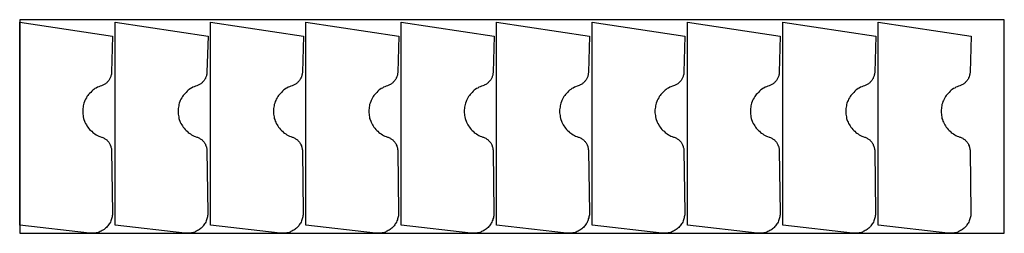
# Model space of a CAD drawing. Header units: metres. Extents: x 0 to 1200, y 0 to 260.
import ezdxf

# ---------------------------------------------------------------- set-up
doc = ezdxf.new("R2010")
doc.units = ezdxf.units.M
doc.layers.add('MATERIAL', color=8, linetype='Continuous')
doc.layers.add('PART', color=3, linetype='Continuous')

msp = doc.modelspace()

# ---------------------------------------------------------------- linework, layer by layer
at = {"layer": 'MATERIAL'}
msp.add_lwpolyline([(0, 0), (1200, 0), (1200, 260.25), (0, 260.25)], close=True, dxfattribs=at)
at = {"layer": 'PART'}
for points in [[(0, 10), (0, 257.25), (113.25, 240), (112, 196.5), (112, 195.5), (111.75, 194.75), (111.75, 193.75), (111.5, 192.75), (111.25, 192), (111, 191), (110.75, 190.25), (110.25, 189.25), (110, 188.5), (109.5, 187.75), (109, 187), (108.5, 186.25), (107.75, 185.5), (107.25, 184.75), (106.5, 184), (106, 183.5), (105.25, 183), (104.5, 182.25), (103.75, 181.75), (103, 181.25), (102, 181), (101.25, 180.5), (100.5, 180.25), (99.5, 179.75), (98, 179.25), (96.25, 178.5), (94.75, 178), (93.25, 177), (91.75, 176.25), (90.25, 175.25), (89, 174.25), (87.75, 173), (86.5, 171.75), (85.25, 170.5), (84, 169.25), (83, 168), (82, 166.5), (81.25, 165), (80.25, 163.5), (79.5, 162), (79, 160.5), (78.25, 158.75), (77.75, 157), (77.5, 155.5), (77.25, 153.75), (77, 152), (76.75, 150.25), (76.75, 148.5), (76.75, 146.75), (77, 145.25), (77.25, 143.5), (77.5, 141.75), (77.75, 140), (78.25, 138.5), (79, 136.75), (79.5, 135.25), (80.25, 133.75), (81.25, 132.25), (82, 130.75), (83, 129.25), (84, 128), (85.25, 126.5), (86.5, 125.25), (87.75, 124.25), (89, 123), (90.25, 122), (91.75, 121), (93.25, 120), (94.75, 119.25), (96.25, 118.5), (97.75, 118), (99.5, 117.25), (100.25, 117), (101.25, 116.75), (102, 116.25), (103, 115.75), (103.75, 115.25), (104.5, 114.75), (105.25, 114.25), (106, 113.75), (106.5, 113), (107.25, 112.25), (107.75, 111.75), (108.5, 111), (109, 110.25), (109.5, 109.25), (110, 108.5), (110.25, 107.75), (110.75, 106.75), (111, 106), (111.25, 105), (111.5, 104.25), (111.75, 103.25), (111.75, 102.25), (112, 101.5), (112, 100.5), (113, 25.25), (113, 24), (113, 22.5), (112.75, 21.25), (112.5, 20), (112.25, 18.75), (111.75, 17.5), (111.5, 16.25), (111, 15), (110.5, 13.75), (109.75, 12.5), (109, 11.5), (108.25, 10.25), (107.5, 9.25), (106.75, 8.25), (105.75, 7.25), (104.75, 6.25), (103.75, 5.5), (102.75, 4.75), (101.5, 4), (100.5, 3.25), (99.25, 2.5), (98, 2), (97, 1.5), (95.75, 1), (94.25, 0.75), (93, 0.5), (91.75, 0.25), (90.5, 0), (89, 0), (87.75, 0), (86.5, 0), (85, 0), (0, 10)], [(116.25, 10), (116.25, 257.25), (229.5, 240), (228.25, 196.5), (228.25, 195.5), (228, 194.75), (228, 193.75), (227.75, 192.75), (227.5, 192), (227.25, 191), (227, 190.25), (226.5, 189.25), (226.25, 188.5), (225.75, 187.75), (225.25, 187), (224.75, 186.25), (224, 185.5), (223.5, 184.75), (222.75, 184), (222.25, 183.5), (221.5, 183), (220.75, 182.25), (220, 181.75), (219.25, 181.25), (218.25, 181), (217.5, 180.5), (216.75, 180.25), (215.75, 179.75), (214.25, 179.25), (212.5, 178.5), (211, 178), (209.5, 177), (208, 176.25), (206.5, 175.25), (205.25, 174.25), (204, 173), (202.75, 171.75), (201.5, 170.5), (200.25, 169.25), (199.25, 168), (198.25, 166.5), (197.5, 165), (196.5, 163.5), (195.75, 162), (195.25, 160.5), (194.5, 158.75), (194, 157), (193.75, 155.5), (193.5, 153.75), (193.25, 152), (193, 150.25), (193, 148.5), (193, 146.75), (193.25, 145.25), (193.5, 143.5), (193.75, 141.75), (194, 140), (194.5, 138.5), (195.25, 136.75), (195.75, 135.25), (196.5, 133.75), (197.5, 132.25), (198.25, 130.75), (199.25, 129.25), (200.25, 128), (201.5, 126.5), (202.75, 125.25), (204, 124.25), (205.25, 123), (206.5, 122), (208, 121), (209.5, 120), (211, 119.25), (212.5, 118.5), (214, 118), (215.75, 117.25), (216.5, 117), (217.5, 116.75), (218.25, 116.25), (219.25, 115.75), (220, 115.25), (220.75, 114.75), (221.5, 114.25), (222.25, 113.75), (222.75, 113), (223.5, 112.25), (224, 111.75), (224.75, 111), (225.25, 110.25), (225.75, 109.25), (226.25, 108.5), (226.5, 107.75), (227, 106.75), (227.25, 106), (227.5, 105), (227.75, 104.25), (228, 103.25), (228, 102.25), (228.25, 101.5), (228.25, 100.5), (229.25, 25.25), (229.25, 24), (229.25, 22.5), (229, 21.25), (228.75, 20), (228.5, 18.75), (228, 17.5), (227.75, 16.25), (227.25, 15), (226.75, 13.75), (226, 12.5), (225.25, 11.5), (224.5, 10.25), (223.75, 9.25), (223, 8.25), (222, 7.25), (221, 6.25), (220, 5.5), (219, 4.75), (217.75, 4), (216.75, 3.25), (215.5, 2.5), (214.25, 2), (213.25, 1.5), (212, 1), (210.5, 0.75), (209.25, 0.5), (208, 0.25), (206.75, 0), (205.25, 0), (204, 0), (202.75, 0), (201.25, 0), (116.25, 10)], [(232.5, 10), (232.5, 257.25), (345.75, 240), (344.5, 196.5), (344.5, 195.5), (344.25, 194.75), (344.25, 193.75), (344, 192.75), (343.75, 192), (343.5, 191), (343.25, 190.25), (342.75, 189.25), (342.5, 188.5), (342, 187.75), (341.5, 187), (341, 186.25), (340.25, 185.5), (339.75, 184.75), (339, 184), (338.5, 183.5), (337.75, 183), (337, 182.25), (336.25, 181.75), (335.5, 181.25), (334.5, 181), (333.75, 180.5), (333, 180.25), (332, 179.75), (330.5, 179.25), (328.75, 178.5), (327.25, 178), (325.75, 177), (324.25, 176.25), (322.75, 175.25), (321.5, 174.25), (320.25, 173), (319, 171.75), (317.75, 170.5), (316.5, 169.25), (315.5, 168), (314.5, 166.5), (313.75, 165), (312.75, 163.5), (312, 162), (311.5, 160.5), (310.75, 158.75), (310.25, 157), (310, 155.5), (309.75, 153.75), (309.5, 152), (309.25, 150.25), (309.25, 148.5), (309.25, 146.75), (309.5, 145.25), (309.75, 143.5), (310, 141.75), (310.25, 140), (310.75, 138.5), (311.5, 136.75), (312, 135.25), (312.75, 133.75), (313.75, 132.25), (314.5, 130.75), (315.5, 129.25), (316.5, 128), (317.75, 126.5), (319, 125.25), (320.25, 124.25), (321.5, 123), (322.75, 122), (324.25, 121), (325.75, 120), (327.25, 119.25), (328.75, 118.5), (330.25, 118), (332, 117.25), (332.75, 117), (333.75, 116.75), (334.5, 116.25), (335.5, 115.75), (336.25, 115.25), (337, 114.75), (337.75, 114.25), (338.5, 113.75), (339, 113), (339.75, 112.25), (340.25, 111.75), (341, 111), (341.5, 110.25), (342, 109.25), (342.5, 108.5), (342.75, 107.75), (343.25, 106.75), (343.5, 106), (343.75, 105), (344, 104.25), (344.25, 103.25), (344.25, 102.25), (344.5, 101.5), (344.5, 100.5), (345.5, 25.25), (345.5, 24), (345.5, 22.5), (345.25, 21.25), (345, 20), (344.75, 18.75), (344.25, 17.5), (344, 16.25), (343.5, 15), (343, 13.75), (342.25, 12.5), (341.5, 11.5), (340.75, 10.25), (340, 9.25), (339.25, 8.25), (338.25, 7.25), (337.25, 6.25), (336.25, 5.5), (335.25, 4.75), (334, 4), (333, 3.25), (331.75, 2.5), (330.5, 2), (329.5, 1.5), (328.25, 1), (326.75, 0.75), (325.5, 0.5), (324.25, 0.25), (323, 0), (321.5, 0), (320.25, 0), (319, 0), (317.5, 0), (232.5, 10)], [(348.75, 10), (348.75, 257.25), (462, 240), (460.75, 196.5), (460.75, 195.5), (460.5, 194.75), (460.5, 193.75), (460.25, 192.75), (460, 192), (459.75, 191), (459.5, 190.25), (459, 189.25), (458.75, 188.5), (458.25, 187.75), (457.75, 187), (457.25, 186.25), (456.5, 185.5), (456, 184.75), (455.25, 184), (454.75, 183.5), (454, 183), (453.25, 182.25), (452.5, 181.75), (451.75, 181.25), (450.75, 181), (450, 180.5), (449.25, 180.25), (448.25, 179.75), (446.75, 179.25), (445, 178.5), (443.5, 178), (442, 177), (440.5, 176.25), (439, 175.25), (437.75, 174.25), (436.5, 173), (435.25, 171.75), (434, 170.5), (432.75, 169.25), (431.75, 168), (430.75, 166.5), (430, 165), (429, 163.5), (428.25, 162), (427.75, 160.5), (427, 158.75), (426.5, 157), (426.25, 155.5), (426, 153.75), (425.75, 152), (425.5, 150.25), (425.5, 148.5), (425.5, 146.75), (425.75, 145.25), (426, 143.5), (426.25, 141.75), (426.5, 140), (427, 138.5), (427.75, 136.75), (428.25, 135.25), (429, 133.75), (430, 132.25), (430.75, 130.75), (431.75, 129.25), (432.75, 128), (434, 126.5), (435.25, 125.25), (436.5, 124.25), (437.75, 123), (439, 122), (440.5, 121), (442, 120), (443.5, 119.25), (445, 118.5), (446.5, 118), (448.25, 117.25), (449, 117), (450, 116.75), (450.75, 116.25), (451.75, 115.75), (452.5, 115.25), (453.25, 114.75), (454, 114.25), (454.75, 113.75), (455.25, 113), (456, 112.25), (456.5, 111.75), (457.25, 111), (457.75, 110.25), (458.25, 109.25), (458.75, 108.5), (459, 107.75), (459.5, 106.75), (459.75, 106), (460, 105), (460.25, 104.25), (460.5, 103.25), (460.5, 102.25), (460.75, 101.5), (460.75, 100.5), (461.75, 25.25), (461.75, 24), (461.75, 22.5), (461.5, 21.25), (461.25, 20), (461, 18.75), (460.5, 17.5), (460.25, 16.25), (459.75, 15), (459.25, 13.75), (458.5, 12.5), (457.75, 11.5), (457, 10.25), (456.25, 9.25), (455.5, 8.25), (454.5, 7.25), (453.5, 6.25), (452.5, 5.5), (451.5, 4.75), (450.25, 4), (449.25, 3.25), (448, 2.5), (446.75, 2), (445.75, 1.5), (444.5, 1), (443, 0.75), (441.75, 0.5), (440.5, 0.25), (439.25, 0), (437.75, 0), (436.5, 0), (435.25, 0), (433.75, 0), (348.75, 10)], [(465, 10), (465, 257.25), (578.25, 240), (577, 196.5), (577, 195.5), (576.75, 194.75), (576.75, 193.75), (576.5, 192.75), (576.25, 192), (576, 191), (575.75, 190.25), (575.25, 189.25), (575, 188.5), (574.5, 187.75), (574, 187), (573.5, 186.25), (572.75, 185.5), (572.25, 184.75), (571.5, 184), (571, 183.5), (570.25, 183), (569.5, 182.25), (568.75, 181.75), (568, 181.25), (567, 181), (566.25, 180.5), (565.5, 180.25), (564.5, 179.75), (563, 179.25), (561.25, 178.5), (559.75, 178), (558.25, 177), (556.75, 176.25), (555.25, 175.25), (554, 174.25), (552.75, 173), (551.5, 171.75), (550.25, 170.5), (549, 169.25), (548, 168), (547, 166.5), (546.25, 165), (545.25, 163.5), (544.5, 162), (544, 160.5), (543.25, 158.75), (542.75, 157), (542.5, 155.5), (542.25, 153.75), (542, 152), (541.75, 150.25), (541.75, 148.5), (541.75, 146.75), (542, 145.25), (542.25, 143.5), (542.5, 141.75), (542.75, 140), (543.25, 138.5), (544, 136.75), (544.5, 135.25), (545.25, 133.75), (546.25, 132.25), (547, 130.75), (548, 129.25), (549, 128), (550.25, 126.5), (551.5, 125.25), (552.75, 124.25), (554, 123), (555.25, 122), (556.75, 121), (558.25, 120), (559.75, 119.25), (561.25, 118.5), (562.75, 118), (564.5, 117.25), (565.25, 117), (566.25, 116.75), (567, 116.25), (568, 115.75), (568.75, 115.25), (569.5, 114.75), (570.25, 114.25), (571, 113.75), (571.5, 113), (572.25, 112.25), (572.75, 111.75), (573.5, 111), (574, 110.25), (574.5, 109.25), (575, 108.5), (575.25, 107.75), (575.75, 106.75), (576, 106), (576.25, 105), (576.5, 104.25), (576.75, 103.25), (576.75, 102.25), (577, 101.5), (577, 100.5), (578, 25.25), (578, 24), (578, 22.5), (577.75, 21.25), (577.5, 20), (577.25, 18.75), (576.75, 17.5), (576.5, 16.25), (576, 15), (575.5, 13.75), (574.75, 12.5), (574, 11.5), (573.25, 10.25), (572.5, 9.25), (571.75, 8.25), (570.75, 7.25), (569.75, 6.25), (568.75, 5.5), (567.75, 4.75), (566.5, 4), (565.5, 3.25), (564.25, 2.5), (563, 2), (562, 1.5), (560.75, 1), (559.25, 0.75), (558, 0.5), (556.75, 0.25), (555.5, 0), (554, 0), (552.75, 0), (551.5, 0), (550, 0), (465, 10)], [(581.25, 10), (581.25, 257.25), (694.5, 240), (693.25, 196.5), (693.25, 195.5), (693, 194.75), (693, 193.75), (692.75, 192.75), (692.5, 192), (692.25, 191), (692, 190.25), (691.5, 189.25), (691.25, 188.5), (690.75, 187.75), (690.25, 187), (689.75, 186.25), (689, 185.5), (688.5, 184.75), (687.75, 184), (687.25, 183.5), (686.5, 183), (685.75, 182.25), (685, 181.75), (684.25, 181.25), (683.25, 181), (682.5, 180.5), (681.75, 180.25), (680.75, 179.75), (679.25, 179.25), (677.5, 178.5), (676, 178), (674.5, 177), (673, 176.25), (671.5, 175.25), (670.25, 174.25), (669, 173), (667.75, 171.75), (666.5, 170.5), (665.25, 169.25), (664.25, 168), (663.25, 166.5), (662.5, 165), (661.5, 163.5), (660.75, 162), (660.25, 160.5), (659.5, 158.75), (659, 157), (658.75, 155.5), (658.5, 153.75), (658.25, 152), (658, 150.25), (658, 148.5), (658, 146.75), (658.25, 145.25), (658.5, 143.5), (658.75, 141.75), (659, 140), (659.5, 138.5), (660.25, 136.75), (660.75, 135.25), (661.5, 133.75), (662.5, 132.25), (663.25, 130.75), (664.25, 129.25), (665.25, 128), (666.5, 126.5), (667.75, 125.25), (669, 124.25), (670.25, 123), (671.5, 122), (673, 121), (674.5, 120), (676, 119.25), (677.5, 118.5), (679, 118), (680.75, 117.25), (681.5, 117), (682.5, 116.75), (683.25, 116.25), (684.25, 115.75), (685, 115.25), (685.75, 114.75), (686.5, 114.25), (687.25, 113.75), (687.75, 113), (688.5, 112.25), (689, 111.75), (689.75, 111), (690.25, 110.25), (690.75, 109.25), (691.25, 108.5), (691.5, 107.75), (692, 106.75), (692.25, 106), (692.5, 105), (692.75, 104.25), (693, 103.25), (693, 102.25), (693.25, 101.5), (693.25, 100.5), (694.25, 25.25), (694.25, 24), (694.25, 22.5), (694, 21.25), (693.75, 20), (693.5, 18.75), (693, 17.5), (692.75, 16.25), (692.25, 15), (691.75, 13.75), (691, 12.5), (690.25, 11.5), (689.5, 10.25), (688.75, 9.25), (688, 8.25), (687, 7.25), (686, 6.25), (685, 5.5), (684, 4.75), (682.75, 4), (681.75, 3.25), (680.5, 2.5), (679.25, 2), (678.25, 1.5), (677, 1), (675.5, 0.75), (674.25, 0.5), (673, 0.25), (671.75, 0), (670.25, 0), (669, 0), (667.75, 0), (666.25, 0), (581.25, 10)], [(697.5, 10), (697.5, 257.25), (810.75, 240), (809.5, 196.5), (809.5, 195.5), (809.25, 194.75), (809.25, 193.75), (809, 192.75), (808.75, 192), (808.5, 191), (808.25, 190.25), (807.75, 189.25), (807.5, 188.5), (807, 187.75), (806.5, 187), (806, 186.25), (805.25, 185.5), (804.75, 184.75), (804, 184), (803.5, 183.5), (802.75, 183), (802, 182.25), (801.25, 181.75), (800.5, 181.25), (799.5, 181), (798.75, 180.5), (798, 180.25), (797, 179.75), (795.5, 179.25), (793.75, 178.5), (792.25, 178), (790.75, 177), (789.25, 176.25), (787.75, 175.25), (786.5, 174.25), (785.25, 173), (784, 171.75), (782.75, 170.5), (781.5, 169.25), (780.5, 168), (779.5, 166.5), (778.75, 165), (777.75, 163.5), (777, 162), (776.5, 160.5), (775.75, 158.75), (775.25, 157), (775, 155.5), (774.75, 153.75), (774.5, 152), (774.25, 150.25), (774.25, 148.5), (774.25, 146.75), (774.5, 145.25), (774.75, 143.5), (775, 141.75), (775.25, 140), (775.75, 138.5), (776.5, 136.75), (777, 135.25), (777.75, 133.75), (778.75, 132.25), (779.5, 130.75), (780.5, 129.25), (781.5, 128), (782.75, 126.5), (784, 125.25), (785.25, 124.25), (786.5, 123), (787.75, 122), (789.25, 121), (790.75, 120), (792.25, 119.25), (793.75, 118.5), (795.25, 118), (797, 117.25), (797.75, 117), (798.75, 116.75), (799.5, 116.25), (800.5, 115.75), (801.25, 115.25), (802, 114.75), (802.75, 114.25), (803.5, 113.75), (804, 113), (804.75, 112.25), (805.25, 111.75), (806, 111), (806.5, 110.25), (807, 109.25), (807.5, 108.5), (807.75, 107.75), (808.25, 106.75), (808.5, 106), (808.75, 105), (809, 104.25), (809.25, 103.25), (809.25, 102.25), (809.5, 101.5), (809.5, 100.5), (810.5, 25.25), (810.5, 24), (810.5, 22.5), (810.25, 21.25), (810, 20), (809.75, 18.75), (809.25, 17.5), (809, 16.25), (808.5, 15), (808, 13.75), (807.25, 12.5), (806.5, 11.5), (805.75, 10.25), (805, 9.25), (804.25, 8.25), (803.25, 7.25), (802.25, 6.25), (801.25, 5.5), (800.25, 4.75), (799, 4), (798, 3.25), (796.75, 2.5), (795.5, 2), (794.5, 1.5), (793.25, 1), (791.75, 0.75), (790.5, 0.5), (789.25, 0.25), (788, 0), (786.5, 0), (785.25, 0), (784, 0), (782.5, 0), (697.5, 10)], [(813.75, 10), (813.75, 257.25), (927, 240), (925.75, 196.5), (925.75, 195.5), (925.5, 194.75), (925.5, 193.75), (925.25, 192.75), (925, 192), (924.75, 191), (924.5, 190.25), (924, 189.25), (923.75, 188.5), (923.25, 187.75), (922.75, 187), (922.25, 186.25), (921.5, 185.5), (921, 184.75), (920.25, 184), (919.75, 183.5), (919, 183), (918.25, 182.25), (917.5, 181.75), (916.75, 181.25), (915.75, 181), (915, 180.5), (914.25, 180.25), (913.25, 179.75), (911.75, 179.25), (910, 178.5), (908.5, 178), (907, 177), (905.5, 176.25), (904, 175.25), (902.75, 174.25), (901.5, 173), (900.25, 171.75), (899, 170.5), (897.75, 169.25), (896.75, 168), (895.75, 166.5), (895, 165), (894, 163.5), (893.25, 162), (892.75, 160.5), (892, 158.75), (891.5, 157), (891.25, 155.5), (891, 153.75), (890.75, 152), (890.5, 150.25), (890.5, 148.5), (890.5, 146.75), (890.75, 145.25), (891, 143.5), (891.25, 141.75), (891.5, 140), (892, 138.5), (892.75, 136.75), (893.25, 135.25), (894, 133.75), (895, 132.25), (895.75, 130.75), (896.75, 129.25), (897.75, 128), (899, 126.5), (900.25, 125.25), (901.5, 124.25), (902.75, 123), (904, 122), (905.5, 121), (907, 120), (908.5, 119.25), (910, 118.5), (911.5, 118), (913.25, 117.25), (914, 117), (915, 116.75), (915.75, 116.25), (916.75, 115.75), (917.5, 115.25), (918.25, 114.75), (919, 114.25), (919.75, 113.75), (920.25, 113), (921, 112.25), (921.5, 111.75), (922.25, 111), (922.75, 110.25), (923.25, 109.25), (923.75, 108.5), (924, 107.75), (924.5, 106.75), (924.75, 106), (925, 105), (925.25, 104.25), (925.5, 103.25), (925.5, 102.25), (925.75, 101.5), (925.75, 100.5), (926.75, 25.25), (926.75, 24), (926.75, 22.5), (926.5, 21.25), (926.25, 20), (926, 18.75), (925.5, 17.5), (925.25, 16.25), (924.75, 15), (924.25, 13.75), (923.5, 12.5), (922.75, 11.5), (922, 10.25), (921.25, 9.25), (920.5, 8.25), (919.5, 7.25), (918.5, 6.25), (917.5, 5.5), (916.5, 4.75), (915.25, 4), (914.25, 3.25), (913, 2.5), (911.75, 2), (910.75, 1.5), (909.5, 1), (908, 0.75), (906.75, 0.5), (905.5, 0.25), (904.25, 0), (902.75, 0), (901.5, 0), (900.25, 0), (898.75, 0), (813.75, 10)], [(930, 10), (930, 257.25), (1043.25, 240), (1042, 196.5), (1042, 195.5), (1041.75, 194.75), (1041.75, 193.75), (1041.5, 192.75), (1041.25, 192), (1041, 191), (1040.75, 190.25), (1040.25, 189.25), (1040, 188.5), (1039.5, 187.75), (1039, 187), (1038.5, 186.25), (1037.75, 185.5), (1037.25, 184.75), (1036.5, 184), (1036, 183.5), (1035.25, 183), (1034.5, 182.25), (1033.75, 181.75), (1033, 181.25), (1032, 181), (1031.25, 180.5), (1030.5, 180.25), (1029.5, 179.75), (1028, 179.25), (1026.25, 178.5), (1024.75, 178), (1023.25, 177), (1021.75, 176.25), (1020.25, 175.25), (1019, 174.25), (1017.75, 173), (1016.5, 171.75), (1015.25, 170.5), (1014, 169.25), (1013, 168), (1012, 166.5), (1011.25, 165), (1010.25, 163.5), (1009.5, 162), (1009, 160.5), (1008.25, 158.75), (1007.75, 157), (1007.5, 155.5), (1007.25, 153.75), (1007, 152), (1006.75, 150.25), (1006.75, 148.5), (1006.75, 146.75), (1007, 145.25), (1007.25, 143.5), (1007.5, 141.75), (1007.75, 140), (1008.25, 138.5), (1009, 136.75), (1009.5, 135.25), (1010.25, 133.75), (1011.25, 132.25), (1012, 130.75), (1013, 129.25), (1014, 128), (1015.25, 126.5), (1016.5, 125.25), (1017.75, 124.25), (1019, 123), (1020.25, 122), (1021.75, 121), (1023.25, 120), (1024.75, 119.25), (1026.25, 118.5), (1027.75, 118), (1029.5, 117.25), (1030.25, 117), (1031.25, 116.75), (1032, 116.25), (1033, 115.75), (1033.75, 115.25), (1034.5, 114.75), (1035.25, 114.25), (1036, 113.75), (1036.5, 113), (1037.25, 112.25), (1037.75, 111.75), (1038.5, 111), (1039, 110.25), (1039.5, 109.25), (1040, 108.5), (1040.25, 107.75), (1040.75, 106.75), (1041, 106), (1041.25, 105), (1041.5, 104.25), (1041.75, 103.25), (1041.75, 102.25), (1042, 101.5), (1042, 100.5), (1043, 25.25), (1043, 24), (1043, 22.5), (1042.75, 21.25), (1042.5, 20), (1042.25, 18.75), (1041.75, 17.5), (1041.5, 16.25), (1041, 15), (1040.5, 13.75), (1039.75, 12.5), (1039, 11.5), (1038.25, 10.25), (1037.5, 9.25), (1036.75, 8.25), (1035.75, 7.25), (1034.75, 6.25), (1033.75, 5.5), (1032.75, 4.75), (1031.5, 4), (1030.5, 3.25), (1029.25, 2.5), (1028, 2), (1027, 1.5), (1025.75, 1), (1024.25, 0.75), (1023, 0.5), (1021.75, 0.25), (1020.5, 0), (1019, 0), (1017.75, 0), (1016.5, 0), (1015, 0), (930, 10)], [(1046.25, 10), (1046.25, 257.25), (1159.5, 240), (1158.25, 196.5), (1158.25, 195.5), (1158, 194.75), (1158, 193.75), (1157.75, 192.75), (1157.5, 192), (1157.25, 191), (1157, 190.25), (1156.5, 189.25), (1156.25, 188.5), (1155.75, 187.75), (1155.25, 187), (1154.75, 186.25), (1154, 185.5), (1153.5, 184.75), (1152.75, 184), (1152.25, 183.5), (1151.5, 183), (1150.75, 182.25), (1150, 181.75), (1149.25, 181.25), (1148.25, 181), (1147.5, 180.5), (1146.75, 180.25), (1145.75, 179.75), (1144.25, 179.25), (1142.5, 178.5), (1141, 178), (1139.5, 177), (1138, 176.25), (1136.5, 175.25), (1135.25, 174.25), (1134, 173), (1132.75, 171.75), (1131.5, 170.5), (1130.25, 169.25), (1129.25, 168), (1128.25, 166.5), (1127.5, 165), (1126.5, 163.5), (1125.75, 162), (1125.25, 160.5), (1124.5, 158.75), (1124, 157), (1123.75, 155.5), (1123.5, 153.75), (1123.25, 152), (1123, 150.25), (1123, 148.5), (1123, 146.75), (1123.25, 145.25), (1123.5, 143.5), (1123.75, 141.75), (1124, 140), (1124.5, 138.5), (1125.25, 136.75), (1125.75, 135.25), (1126.5, 133.75), (1127.5, 132.25), (1128.25, 130.75), (1129.25, 129.25), (1130.25, 128), (1131.5, 126.5), (1132.75, 125.25), (1134, 124.25), (1135.25, 123), (1136.5, 122), (1138, 121), (1139.5, 120), (1141, 119.25), (1142.5, 118.5), (1144, 118), (1145.75, 117.25), (1146.5, 117), (1147.5, 116.75), (1148.25, 116.25), (1149.25, 115.75), (1150, 115.25), (1150.75, 114.75), (1151.5, 114.25), (1152.25, 113.75), (1152.75, 113), (1153.5, 112.25), (1154, 111.75), (1154.75, 111), (1155.25, 110.25), (1155.75, 109.25), (1156.25, 108.5), (1156.5, 107.75), (1157, 106.75), (1157.25, 106), (1157.5, 105), (1157.75, 104.25), (1158, 103.25), (1158, 102.25), (1158.25, 101.5), (1158.25, 100.5), (1159.25, 25.25), (1159.25, 24), (1159.25, 22.5), (1159, 21.25), (1158.75, 20), (1158.5, 18.75), (1158, 17.5), (1157.75, 16.25), (1157.25, 15), (1156.75, 13.75), (1156, 12.5), (1155.25, 11.5), (1154.5, 10.25), (1153.75, 9.25), (1153, 8.25), (1152, 7.25), (1151, 6.25), (1150, 5.5), (1149, 4.75), (1147.75, 4), (1146.75, 3.25), (1145.5, 2.5), (1144.25, 2), (1143.25, 1.5), (1142, 1), (1140.5, 0.75), (1139.25, 0.5), (1138, 0.25), (1136.75, 0), (1135.25, 0), (1134, 0), (1132.75, 0), (1131.25, 0), (1046.25, 10)]]:
    msp.add_lwpolyline(points, close=True, dxfattribs=at)

doc.saveas('drawing.dxf')
